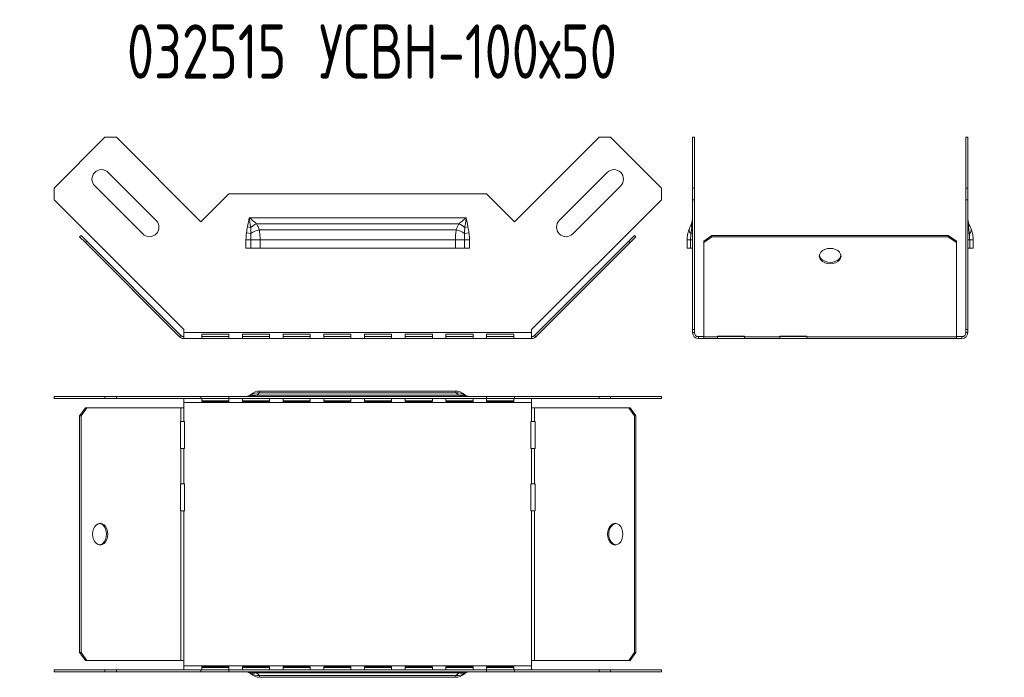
# Model space of a CAD drawing. Header units: millimetres. Extents: x -154 to 3245, y -1016 to 742.
# Tile 7 of 13: x 921 to 1284, y 500 to 742. Entities that reach past the tile are written whole.
import ezdxf

# ---------------------------------------------------------------- set-up
doc = ezdxf.new("R2010")
doc.units = ezdxf.units.MM
doc.styles.add('SLDTEXTSTYLE4', font='TXT', dxfattribs={"width": 0.7, "bigfont": 'bigfont'})

msp = doc.modelspace()

# ---------------------------------------------------------------- linework, layer by layer
at = {"color": 7, "linetype": 'Continuous', "lineweight": 15}
for p, q in [((933.67, 679.66), (952.41, 698.4)), ((956.65, 698.4), (952.41, 698.4)), ((956.65, 698.4), (987.77, 667.29)), ((1103.39, 667.29), (1134.51, 698.4)), ((1138.75, 698.4), (1134.51, 698.4)), ((1138.75, 698.4), (1157.49, 679.66)), ((1169.67, 698.4), (1168.97, 698.4)), ((1168.97, 698.4), (1168.97, 679.66)), ((1169.67, 698.4), (1169.67, 679.66)), ((1270.41, 698.4), (1269.71, 698.4)), ((1269.71, 679.66), (1269.71, 698.4)), ((1270.41, 679.66), (1270.41, 698.4)), ((971.3, 667.79), (953.62, 685.46)), ((1137.54, 685.46), (1119.87, 667.79)), ((933.67, 679.66), (933.67, 675.42)), ((948.67, 680.51), (966.35, 662.84)), ((1124.82, 662.84), (1142.49, 680.51)), ((1157.49, 675.42), (1157.49, 679.66)), ((1168.97, 679.66), (1169.67, 679.66)), ((1168.97, 675.42), (1168.97, 679.66)), ((1169.67, 679.66), (1169.67, 675.42)), ((1269.71, 679.66), (1270.41, 679.66)), ((1269.71, 675.42), (1269.71, 679.66)), ((1270.41, 679.66), (1270.41, 675.42)), ((981.49, 627.6), (933.67, 675.42)), ((987.77, 667.29), (998.08, 677.6)), ((998.08, 677.6), (1093.08, 677.6)), ((1093.08, 677.6), (1103.39, 667.29)), ((1157.49, 675.42), (1109.67, 627.6)), ((1169.67, 675.42), (1168.97, 675.42)), ((1168.97, 675.42), (1168.97, 627.6)), ((1169.67, 675.42), (1169.67, 627.6)), ((1269.71, 627.6), (1269.71, 675.42)), ((1270.41, 675.42), (1269.71, 675.42)), ((1270.41, 627.6), (1270.41, 675.42)), ((1005.58, 668.81), (1085.58, 668.81)), ((1004.96, 665.44), (1006.11, 665.2)), ((1008.25, 666.6), (1082.92, 666.6)), ((1009.29, 664.37), (1081.87, 664.37)), ((1085.05, 665.2), (1086.2, 665.44)), ((943.1, 661.76), (943.6, 662.25)), ((945.23, 659.63), (943.1, 661.76)), ((943.6, 662.25), (945.72, 660.13)), ((1004.4, 660.7), (1006.22, 660.7)), ((1004.4, 657.6), (1004.4, 660.7)), ((1004.58, 663.24), (1006.23, 663)), ((1006.22, 660.7), (1006.22, 657.6)), ((1006.22, 660.7), (1009.58, 660.7)), ((1009.58, 660.7), (1009.58, 657.6)), ((1009.58, 660.7), (1081.58, 660.7)), ((1081.58, 657.6), (1081.58, 660.7)), ((1081.58, 660.7), (1084.94, 660.7)), ((1084.93, 663), (1086.58, 663.24)), ((1084.94, 657.6), (1084.94, 660.7)), ((1084.94, 660.7), (1086.76, 660.7)), ((1086.76, 660.7), (1086.76, 657.6)), ((1145.44, 660.13), (1147.56, 662.25)), ((1148.06, 661.76), (1145.94, 659.63)), ((1147.56, 662.25), (1148.06, 661.76)), ((1166.97, 660.7), (1168.27, 660.7)), ((1166.97, 657.6), (1166.97, 660.7)), ((1168.27, 660.7), (1168.97, 660.7)), ((1168.27, 657.6), (1168.27, 660.7)), ((1173.14, 660.13), (1176.14, 662.25)), ((1176.14, 661.76), (1173.14, 659.63)), ((1176.14, 662.25), (1176.14, 661.76)), ((1176.14, 662.25), (1263.24, 662.25)), ((1176.14, 661.76), (1263.24, 661.76)), ((1263.24, 661.76), (1263.24, 662.25)), ((1263.24, 662.25), (1266.24, 660.13)), ((1266.24, 659.63), (1263.24, 661.76)), ((1270.41, 660.7), (1271.11, 660.7)), ((1271.11, 660.7), (1271.11, 657.6)), ((1271.11, 660.7), (1272.41, 660.7)), ((1272.41, 660.7), (1272.41, 657.6)), ((945.72, 660.13), (945.23, 659.63)), ((979.94, 624.92), (945.23, 659.63)), ((980.43, 625.42), (945.72, 660.13)), ((1006.22, 657.6), (1004.4, 657.6)), ((1009.58, 657.6), (1006.22, 657.6)), ((1009.58, 657.6), (1081.58, 657.6)), ((1084.94, 657.6), (1081.58, 657.6)), ((1086.76, 657.6), (1084.94, 657.6)), ((1145.44, 660.13), (1110.73, 625.42)), ((1145.94, 659.63), (1111.23, 624.92)), ((1145.94, 659.63), (1145.44, 660.13)), ((1168.27, 657.6), (1166.97, 657.6)), ((1168.97, 657.6), (1168.27, 657.6)), ((1173.14, 659.63), (1173.14, 660.13)), ((1173.14, 624.92), (1173.14, 659.63)), ((1266.24, 660.13), (1266.24, 659.63)), ((1266.24, 624.92), (1266.24, 659.63)), ((1271.11, 657.6), (1270.41, 657.6)), ((1272.41, 657.6), (1271.11, 657.6)), ((979.94, 624.92), (980.43, 625.42)), ((981.49, 626.48), (981.49, 627.6)), ((1109.67, 626.48), (981.49, 626.48)), ((981.49, 626.48), (981.49, 624.28)), ((1109.67, 624.28), (981.49, 624.28)), ((988.08, 625.95), (998.08, 625.95)), ((988.08, 624.34), (988.08, 625.95)), ((998.08, 625.02), (988.08, 625.02)), ((998.08, 624.34), (988.08, 624.34)), ((998.08, 625.95), (998.08, 624.34)), ((1003.08, 625.95), (1013.08, 625.95)), ((1003.08, 624.34), (1003.08, 625.95)), ((1013.08, 625.02), (1003.08, 625.02)), ((1013.08, 624.34), (1003.08, 624.34)), ((1013.08, 625.95), (1013.08, 624.34)), ((1018.08, 625.95), (1028.08, 625.95)), ((1018.08, 624.34), (1018.08, 625.95)), ((1028.08, 625.02), (1018.08, 625.02)), ((1028.08, 624.34), (1018.08, 624.34)), ((1028.08, 625.95), (1028.08, 624.34)), ((1033.08, 625.95), (1043.08, 625.95)), ((1033.08, 624.34), (1033.08, 625.95)), ((1043.08, 625.02), (1033.08, 625.02)), ((1043.08, 624.34), (1033.08, 624.34)), ((1043.08, 625.95), (1043.08, 624.34)), ((1048.08, 625.95), (1058.08, 625.95)), ((1048.08, 624.34), (1048.08, 625.95)), ((1058.08, 625.02), (1048.08, 625.02)), ((1058.08, 624.34), (1048.08, 624.34)), ((1058.08, 625.95), (1058.08, 624.34)), ((1063.08, 625.95), (1073.08, 625.95)), ((1063.08, 624.34), (1063.08, 625.95)), ((1073.08, 625.02), (1063.08, 625.02)), ((1073.08, 624.34), (1063.08, 624.34)), ((1073.08, 625.95), (1073.08, 624.34)), ((1078.08, 625.95), (1088.08, 625.95)), ((1078.08, 624.34), (1078.08, 625.95)), ((1088.08, 625.02), (1078.08, 625.02)), ((1088.08, 624.34), (1078.08, 624.34)), ((1088.08, 625.95), (1088.08, 624.34)), ((1093.08, 625.95), (1103.08, 625.95)), ((1093.08, 624.34), (1093.08, 625.95)), ((1103.08, 625.02), (1093.08, 625.02)), ((1103.08, 624.34), (1093.08, 624.34)), ((1103.08, 625.95), (1103.08, 624.34)), ((1109.67, 627.6), (1109.67, 626.48)), ((1109.67, 624.28), (1109.67, 626.48)), ((1110.73, 625.42), (1111.23, 624.92)), ((1168.97, 627.6), (1169.67, 627.6)), ((1168.97, 627.6), (1168.97, 626.48)), ((1169.67, 626.48), (1168.97, 626.48)), ((1169.67, 627.6), (1169.67, 626.48)), ((1171.17, 624.98), (1171.17, 624.28)), ((1171.17, 624.98), (1173.14, 624.98)), ((1171.17, 624.28), (1173.14, 624.28)), ((1173.14, 624.92), (1178.14, 624.92)), ((1173.14, 624.92), (1173.14, 624.28)), ((1173.14, 624.28), (1178.14, 624.28)), ((1178.14, 625.12), (1188.14, 625.12)), ((1178.14, 624.92), (1178.14, 625.12)), ((1188.14, 624.98), (1178.14, 624.98)), ((1178.14, 624.28), (1178.14, 624.92)), ((1188.14, 624.28), (1178.14, 624.28)), ((1188.14, 625.12), (1188.14, 624.92)), ((1188.14, 624.92), (1201.14, 624.92)), ((1188.14, 624.92), (1188.14, 624.28)), ((1188.14, 624.28), (1201.14, 624.28)), ((1201.14, 625.12), (1211.14, 625.12)), ((1201.14, 624.92), (1201.14, 625.12)), ((1211.14, 624.98), (1201.14, 624.98)), ((1201.14, 624.28), (1201.14, 624.92)), ((1211.14, 624.28), (1201.14, 624.28)), ((1211.14, 625.12), (1211.14, 624.92)), ((1211.14, 624.92), (1266.24, 624.92)), ((1211.14, 624.92), (1211.14, 624.28)), ((1211.14, 624.28), (1266.24, 624.28)), ((1266.24, 624.98), (1268.21, 624.98)), ((1266.24, 624.28), (1266.24, 624.92)), ((1266.24, 624.28), (1268.21, 624.28)), ((1268.21, 624.98), (1268.21, 624.28)), ((1270.41, 627.6), (1269.71, 627.6)), ((1269.71, 626.48), (1269.71, 627.6)), ((1269.71, 626.48), (1270.41, 626.48)), ((1270.41, 626.48), (1270.41, 627.6)), ((933.67, 602.96), (933.67, 602.26)), ((952.41, 602.96), (933.67, 602.96)), ((952.41, 602.26), (952.41, 602.96)), ((952.41, 602.96), (956.65, 602.96)), ((956.65, 602.96), (956.65, 602.26)), ((987.77, 602.96), (956.65, 602.96)), ((987.77, 602.96), (987.77, 602.26)), ((998.08, 602.96), (987.77, 602.96)), ((998.08, 602.96), (998.08, 602.26)), ((1093.08, 602.96), (998.08, 602.96)), ((1082.92, 603.38), (1008.25, 603.38)), ((1081.87, 604.26), (1009.29, 604.26)), ((1081.58, 604.96), (1009.58, 604.96)), ((1093.08, 602.96), (1093.08, 602.26)), ((1103.39, 602.96), (1093.08, 602.96)), ((1103.39, 602.96), (1103.39, 602.26)), ((1134.51, 602.96), (1103.39, 602.96)), ((1134.51, 602.26), (1134.51, 602.96)), ((1134.51, 602.96), (1138.75, 602.96)), ((1138.75, 602.96), (1138.75, 602.26)), ((1157.49, 602.96), (1138.75, 602.96)), ((1157.49, 602.26), (1157.49, 602.96)), ((952.41, 602.26), (933.67, 602.26)), ((943.1, 595.79), (945.23, 598.79)), ((945.72, 598.79), (943.6, 595.79)), ((945.23, 598.79), (945.72, 598.79)), ((980.43, 598.79), (945.72, 598.79)), ((956.65, 602.26), (952.41, 602.26)), ((987.77, 602.26), (956.65, 602.26)), ((980.43, 598.79), (980.43, 593.79)), ((980.43, 598.79), (981.49, 598.79)), ((981.49, 600.76), (981.49, 602.26)), ((1109.67, 600.76), (981.49, 600.76)), ((981.49, 600.76), (981.49, 598.79)), ((981.49, 598.79), (981.49, 593.79)), ((998.08, 602.26), (987.77, 602.26)), ((998.08, 602.22), (988.08, 602.22)), ((988.08, 602.22), (988.08, 601.12)), ((988.08, 601.29), (998.08, 601.29)), ((988.08, 601.12), (998.08, 601.12)), ((1093.08, 602.26), (998.08, 602.26)), ((998.08, 601.12), (998.08, 602.22)), ((1013.08, 602.22), (1003.08, 602.22)), ((1003.08, 602.22), (1003.08, 601.12)), ((1003.08, 601.29), (1013.08, 601.29)), ((1003.08, 601.12), (1013.08, 601.12)), ((1013.08, 601.12), (1013.08, 602.22)), ((1028.08, 602.22), (1018.08, 602.22)), ((1018.08, 602.22), (1018.08, 601.12)), ((1018.08, 601.29), (1028.08, 601.29)), ((1018.08, 601.12), (1028.08, 601.12)), ((1028.08, 601.12), (1028.08, 602.22)), ((1043.08, 602.22), (1033.08, 602.22)), ((1033.08, 602.22), (1033.08, 601.12)), ((1033.08, 601.29), (1043.08, 601.29)), ((1033.08, 601.12), (1043.08, 601.12)), ((1043.08, 601.12), (1043.08, 602.22)), ((1058.08, 602.22), (1048.08, 602.22)), ((1048.08, 602.22), (1048.08, 601.12)), ((1048.08, 601.29), (1058.08, 601.29)), ((1048.08, 601.12), (1058.08, 601.12)), ((1058.08, 601.12), (1058.08, 602.22)), ((1073.08, 602.22), (1063.08, 602.22)), ((1063.08, 602.22), (1063.08, 601.12)), ((1063.08, 601.29), (1073.08, 601.29)), ((1063.08, 601.12), (1073.08, 601.12)), ((1073.08, 601.12), (1073.08, 602.22)), ((1088.08, 602.22), (1078.08, 602.22)), ((1078.08, 602.22), (1078.08, 601.12)), ((1078.08, 601.29), (1088.08, 601.29)), ((1078.08, 601.12), (1088.08, 601.12)), ((1088.08, 601.12), (1088.08, 602.22)), ((1103.39, 602.26), (1093.08, 602.26)), ((1103.08, 602.22), (1093.08, 602.22)), ((1093.08, 602.22), (1093.08, 601.12)), ((1093.08, 601.29), (1103.08, 601.29)), ((1093.08, 601.12), (1103.08, 601.12)), ((1103.08, 601.12), (1103.08, 602.22)), ((1134.51, 602.26), (1103.39, 602.26)), ((1109.67, 602.26), (1109.67, 600.76)), ((1109.67, 598.79), (1109.67, 600.76)), ((1109.67, 598.79), (1109.67, 593.79)), ((1109.67, 598.79), (1110.73, 598.79)), ((1110.73, 598.79), (1110.73, 593.79)), ((1145.44, 598.79), (1110.73, 598.79)), ((1138.75, 602.26), (1134.51, 602.26)), ((1157.49, 602.26), (1138.75, 602.26)), ((1147.56, 595.79), (1145.44, 598.79)), ((1145.44, 598.79), (1145.94, 598.79)), ((1145.94, 598.79), (1148.06, 595.79)), ((943.6, 595.79), (943.1, 595.79)), ((943.1, 595.79), (943.1, 508.69)), ((943.6, 595.79), (943.6, 508.69)), ((1147.56, 595.79), (1147.56, 508.69)), ((1148.06, 595.79), (1147.56, 595.79)), ((1148.06, 595.79), (1148.06, 508.69)), ((980.43, 593.79), (980.24, 593.79)), ((980.24, 593.79), (980.24, 583.79)), ((981.49, 593.79), (980.43, 593.79)), ((981.77, 593.79), (981.49, 593.79)), ((981.77, 583.79), (981.77, 593.79)), ((1109.67, 593.79), (1109.4, 593.79)), ((1109.4, 593.79), (1109.4, 583.79)), ((1110.73, 593.79), (1109.67, 593.79)), ((1110.92, 593.79), (1110.73, 593.79)), ((1110.92, 583.79), (1110.92, 593.79)), ((980.24, 583.79), (980.43, 583.79)), ((980.43, 583.79), (980.43, 570.79)), ((980.43, 583.79), (981.49, 583.79)), ((981.49, 583.79), (981.49, 570.79)), ((981.49, 583.79), (981.77, 583.79)), ((1109.4, 583.79), (1109.67, 583.79)), ((1109.67, 583.79), (1109.67, 570.79)), ((1109.67, 583.79), (1110.73, 583.79)), ((1110.73, 583.79), (1110.73, 570.79)), ((1110.73, 583.79), (1110.92, 583.79)), ((980.24, 570.79), (980.24, 560.79)), ((980.43, 570.79), (980.24, 570.79)), ((981.49, 570.79), (980.43, 570.79)), ((981.77, 570.79), (981.49, 570.79)), ((981.77, 560.79), (981.77, 570.79)), ((1109.4, 570.79), (1109.4, 560.79)), ((1109.67, 570.79), (1109.4, 570.79)), ((1110.73, 570.79), (1109.67, 570.79)), ((1110.92, 570.79), (1110.73, 570.79)), ((1110.92, 560.79), (1110.92, 570.79)), ((980.24, 560.79), (980.43, 560.79)), ((980.43, 560.79), (980.43, 505.69)), ((980.43, 560.79), (981.49, 560.79)), ((981.49, 560.79), (981.49, 505.69)), ((981.49, 560.79), (981.77, 560.79)), ((1109.4, 560.79), (1109.67, 560.79)), ((1109.67, 560.79), (1109.67, 505.69)), ((1109.67, 560.79), (1110.73, 560.79)), ((1110.73, 560.79), (1110.73, 505.69)), ((1110.73, 560.79), (1110.92, 560.79)), ((943.1, 508.69), (943.6, 508.69)), ((945.23, 505.69), (943.1, 508.69)), ((943.6, 508.69), (945.72, 505.69)), ((1145.44, 505.69), (1147.56, 508.69)), ((1148.06, 508.69), (1145.94, 505.69)), ((1147.56, 508.69), (1148.06, 508.69)), ((945.72, 505.69), (945.23, 505.69)), ((980.43, 505.69), (945.72, 505.69)), ((981.49, 505.69), (980.43, 505.69)), ((981.49, 505.69), (981.49, 503.72)), ((1110.73, 505.69), (1109.67, 505.69)), ((1109.67, 503.72), (1109.67, 505.69)), ((1145.44, 505.69), (1110.73, 505.69)), ((1145.94, 505.69), (1145.44, 505.69)), ((933.67, 502.22), (933.67, 501.52)), ((933.67, 502.22), (952.41, 502.22)), ((933.67, 501.52), (952.41, 501.52)), ((952.41, 501.52), (952.41, 502.22)), ((952.41, 502.22), (956.65, 502.22)), ((956.65, 501.52), (952.41, 501.52)), ((956.65, 502.22), (956.65, 501.52)), ((956.65, 502.22), (987.77, 502.22)), ((956.65, 501.52), (987.77, 501.52)), ((1109.67, 503.72), (981.49, 503.72)), ((981.49, 502.22), (981.49, 503.72)), ((987.77, 501.52), (987.77, 502.22)), ((987.77, 502.22), (998.08, 502.22)), ((987.77, 501.52), (998.08, 501.52)), ((988.08, 503.35), (988.08, 502.26)), ((998.08, 503.35), (988.08, 503.35)), ((998.08, 503.18), (988.08, 503.18)), ((988.08, 502.26), (998.08, 502.26)), ((998.08, 502.26), (998.08, 503.35)), ((998.08, 501.52), (998.08, 502.22)), ((998.08, 502.22), (1093.08, 502.22)), ((998.08, 501.52), (1093.08, 501.52)), ((1003.08, 503.35), (1003.08, 502.26)), ((1013.08, 503.35), (1003.08, 503.35)), ((1013.08, 503.18), (1003.08, 503.18)), ((1003.08, 502.26), (1013.08, 502.26)), ((1008.25, 501.1), (1082.92, 501.1)), ((1013.08, 502.26), (1013.08, 503.35)), ((1018.08, 503.35), (1018.08, 502.26)), ((1028.08, 503.35), (1018.08, 503.35)), ((1028.08, 503.18), (1018.08, 503.18)), ((1018.08, 502.26), (1028.08, 502.26)), ((1028.08, 502.26), (1028.08, 503.35)), ((1033.08, 503.35), (1033.08, 502.26)), ((1043.08, 503.35), (1033.08, 503.35)), ((1043.08, 503.18), (1033.08, 503.18)), ((1033.08, 502.26), (1043.08, 502.26)), ((1043.08, 502.26), (1043.08, 503.35)), ((1048.08, 503.35), (1048.08, 502.26)), ((1058.08, 503.35), (1048.08, 503.35)), ((1058.08, 503.18), (1048.08, 503.18)), ((1048.08, 502.26), (1058.08, 502.26)), ((1058.08, 502.26), (1058.08, 503.35)), ((1063.08, 503.35), (1063.08, 502.26)), ((1073.08, 503.35), (1063.08, 503.35)), ((1073.08, 503.18), (1063.08, 503.18)), ((1063.08, 502.26), (1073.08, 502.26)), ((1073.08, 502.26), (1073.08, 503.35)), ((1078.08, 503.35), (1078.08, 502.26)), ((1088.08, 503.35), (1078.08, 503.35)), ((1088.08, 503.18), (1078.08, 503.18)), ((1078.08, 502.26), (1088.08, 502.26)), ((1088.08, 502.26), (1088.08, 503.35)), ((1093.08, 503.35), (1093.08, 502.26)), ((1103.08, 503.35), (1093.08, 503.35)), ((1103.08, 503.18), (1093.08, 503.18)), ((1093.08, 502.26), (1103.08, 502.26)), ((1093.08, 501.52), (1093.08, 502.22)), ((1093.08, 502.22), (1103.39, 502.22)), ((1093.08, 501.52), (1103.39, 501.52)), ((1103.08, 502.26), (1103.08, 503.35)), ((1103.39, 501.52), (1103.39, 502.22)), ((1103.39, 502.22), (1134.51, 502.22)), ((1103.39, 501.52), (1134.51, 501.52)), ((1109.67, 503.72), (1109.67, 502.22)), ((1134.51, 501.52), (1134.51, 502.22)), ((1134.51, 502.22), (1138.75, 502.22)), ((1138.75, 501.52), (1134.51, 501.52)), ((1138.75, 502.22), (1138.75, 501.52)), ((1138.75, 502.22), (1157.49, 502.22)), ((1138.75, 501.52), (1157.49, 501.52)), ((1157.49, 501.52), (1157.49, 502.22)), ((1009.29, 500.22), (1081.87, 500.22)), ((1009.58, 499.52), (1081.58, 499.52))]:
    msp.add_line(p, q, dxfattribs=at)
at = {"color": 7, "linetype": 'Continuous', "lineweight": 15, "flags": 128}
for points in [[(1219.69, 657.51), (1220.73, 657.42), (1221.69, 657.13), (1222.52, 656.68), (1223.15, 656.1), (1223.55, 655.42), (1223.69, 654.68), (1223.55, 653.95), (1223.15, 653.27), (1222.52, 652.68), (1221.69, 652.23), (1220.73, 651.95), (1219.69, 651.86), (1218.66, 651.95), (1217.69, 652.23), (1216.86, 652.68), (1216.23, 653.27), (1215.83, 653.95), (1215.69, 654.68), (1215.83, 655.42), (1216.23, 656.1), (1216.86, 656.68), (1217.69, 657.13), (1218.66, 657.42), (1219.69, 657.51)], [(1223.68, 654.93), (1223.55, 654.45), (1223.15, 653.76), (1222.52, 653.18), (1221.69, 652.73), (1220.73, 652.45), (1219.69, 652.35), (1218.66, 652.45), (1217.69, 652.73), (1216.86, 653.18), (1216.23, 653.76), (1215.83, 654.45), (1215.71, 654.93)], [(947.84, 552.24), (947.94, 551.2), (948.22, 550.24), (948.67, 549.41), (949.26, 548.77), (949.94, 548.38), (950.67, 548.24), (951.4, 548.38), (952.08, 548.77), (952.67, 549.41), (953.12, 550.24), (953.4, 551.2), (953.5, 552.24), (953.4, 553.27), (953.12, 554.24), (952.67, 555.07), (952.08, 555.7), (951.4, 556.1), (950.67, 556.24), (949.94, 556.1), (949.26, 555.7), (948.67, 555.07), (948.22, 554.24), (947.94, 553.27), (947.84, 552.24)], [(950.42, 548.25), (950.91, 548.38), (951.59, 548.77), (952.18, 549.41), (952.62, 550.24), (952.91, 551.2), (953, 552.24), (952.91, 553.27), (952.62, 554.24), (952.18, 555.07), (951.59, 555.7), (950.91, 556.1), (950.42, 556.22)], [(1137.66, 552.24), (1137.76, 551.2), (1138.04, 550.24), (1138.49, 549.41), (1139.08, 548.77), (1139.76, 548.38), (1140.49, 548.24), (1141.22, 548.38), (1141.91, 548.77), (1142.49, 549.41), (1142.94, 550.24), (1143.22, 551.2), (1143.32, 552.24), (1143.22, 553.27), (1142.94, 554.24), (1142.49, 555.07), (1141.91, 555.7), (1141.22, 556.1), (1140.49, 556.24), (1139.76, 556.1), (1139.08, 555.7), (1138.49, 555.07), (1138.04, 554.24), (1137.76, 553.27), (1137.66, 552.24)]]:
    msp.add_lwpolyline(points, dxfattribs=at)
at = {"color": 7, "linetype": 'Continuous', "lineweight": 15}
for centre, radius, start, end in [((951.14, 682.99), 3.5, 45, 225), ((1140.02, 682.99), 3.5, 315, 135), ((968.82, 665.31), 3.5, 225, 45), ((1122.34, 665.31), 3.5, 135, 315), ((1015.59, 653.06), 15.4, 118.4695, 127.9714), ((1013.04, 651.95), 12.97, 106.7881, 121.6442), ((1078.12, 651.95), 12.97, 58.3558, 73.2119), ((1075.58, 653.06), 15.4, 52.0286, 61.5305), ((1169.15, 664.27), 1.48, 176.0509, 239.325), ((1170.16, 666.07), 1.7, 161.7034, 210.5412), ((1168.63, 665.55), 0.357, 281.0876, 341.61), ((1270.75, 665.55), 0.357, 198.39, 258.9124), ((1269.22, 666.07), 1.7, 329.4588, 18.2966), ((1270.24, 664.27), 1.48, 300.675, 3.9491), ((1168.42, 663.73), 0.732, 267.8074, 318.8018), ((1270.96, 663.73), 0.732, 221.1982, 272.1926), ((981.49, 626.48), 2.2, 225, 270), ((981.49, 626.48), 1.5, 225, 270), ((1109.67, 626.48), 1.5, 270, 315), ((1109.67, 626.48), 2.2, 270, 315), ((1171.17, 626.48), 2.2, 180, 270), ((1171.17, 626.48), 1.5, 180, 270), ((1268.21, 626.48), 1.5, 270, 0), ((1268.21, 626.48), 2.2, 270, 0), ((1004.4, 605.66), 2.7, 270, 312.2465), ((1004.58, 605.61), 2.65, 270.0358, 308.5812), ((1004.96, 605.56), 2.6, 270.0217, 296.3351), ((1007.43, 599.8), 3.67, 77.085, 110.9512), ((1009.58, 599.96), 5, 90, 132.2465), ((1008.7, 599.93), 4.37, 82.2018, 124.3566), ((1081.58, 599.96), 5, 47.7535, 90), ((1082.46, 599.93), 4.37, 55.6434, 97.7982), ((1083.74, 599.8), 3.67, 69.0488, 102.915), ((1086.58, 605.61), 2.65, 231.4188, 269.9642), ((1086.76, 605.66), 2.7, 227.7535, 270), ((1086.2, 605.56), 2.6, 243.6649, 269.9783), ((1141.8, 552.71), 3.67, 106.7591, 187.3771), ((1141.8, 551.77), 3.67, 172.6229, 253.2409), ((1004.4, 498.82), 2.7, 47.7535, 90), ((1004.58, 498.87), 2.65, 51.4188, 89.9642), ((1004.96, 498.92), 2.6, 63.6649, 89.9783), ((1007.43, 504.68), 3.67, 249.0488, 282.915), ((1009.58, 504.52), 5, 227.7535, 270), ((1008.7, 504.55), 4.37, 235.6434, 277.7982), ((1081.58, 504.52), 5, 270, 312.2465), ((1082.46, 504.55), 4.37, 262.2018, 304.3566), ((1083.74, 504.68), 3.67, 257.085, 290.9512), ((1086.58, 498.87), 2.65, 90.0358, 128.5812), ((1086.76, 498.82), 2.7, 90, 132.2465), ((1086.2, 498.92), 2.6, 90.0217, 116.3351)]:
    msp.add_arc(centre, radius, start, end, dxfattribs=at)
for points in [[(1004.96, 665.44), (1005.19, 666.56), (1005.38, 667.68), (1005.58, 668.81)], [(1086.2, 665.44), (1085.97, 666.56), (1085.78, 667.68), (1085.58, 668.81)], [(1004.58, 663.24), (1004.69, 663.98), (1004.81, 664.71), (1004.96, 665.44)], [(1006.11, 665.2), (1006.18, 664.47), (1006.21, 663.73), (1006.23, 663)], [(1084.93, 663), (1084.95, 663.73), (1084.99, 664.47), (1085.05, 665.2)], [(1086.2, 665.44), (1086.35, 664.71), (1086.47, 663.98), (1086.58, 663.24)], [(1168.39, 663), (1168.49, 663.73), (1168.6, 664.47), (1168.7, 665.2)], [(1270.68, 665.2), (1270.78, 664.47), (1270.89, 663.73), (1270.99, 663)], [(1006.23, 663), (1006.22, 662.23), (1006.22, 661.47), (1006.22, 660.7)], [(1084.94, 660.7), (1084.94, 661.47), (1084.94, 662.23), (1084.93, 663)], [(1168.27, 660.7), (1168.27, 661.47), (1168.31, 662.23), (1168.39, 663)], [(1270.99, 663), (1271.07, 662.23), (1271.11, 661.47), (1271.11, 660.7)], [(1006.23, 603.54), (1006.21, 603.44), (1006.18, 603.33), (1006.11, 603.23)], [(1006.22, 603.66), (1006.22, 603.66), (1006.22, 603.62), (1006.23, 603.54)], [(1084.93, 603.54), (1084.94, 603.62), (1084.94, 603.66), (1084.94, 603.66)], [(1085.05, 603.23), (1084.99, 603.33), (1084.95, 603.44), (1084.93, 603.54)], [(1006.11, 501.25), (1006.18, 501.15), (1006.21, 501.04), (1006.23, 500.94)], [(1006.23, 500.94), (1006.22, 500.86), (1006.22, 500.82), (1006.22, 500.82)], [(1084.93, 500.94), (1084.95, 501.04), (1084.99, 501.15), (1085.05, 501.25)], [(1084.94, 500.82), (1084.94, 500.82), (1084.94, 500.86), (1084.93, 500.94)]]:
    msp.add_open_spline(points, degree=3, dxfattribs=at)
for points, knots in [([(1006.11, 665.2), (1006.03, 665.8), (1005.94, 666.4), (1005.77, 667.6), (1005.67, 668.2), (1005.58, 668.81)], [0, 0, 0, 0, 0.5, 0.5, 1, 1, 1, 1]), ([(1008.25, 666.6), (1007.82, 666.97), (1007.38, 667.34), (1006.49, 668.07), (1006.03, 668.44), (1005.58, 668.81)], [0, 0, 0, 0, 0.5, 0.5, 1, 1, 1, 1]), ([(1082.92, 666.6), (1083.34, 666.97), (1083.78, 667.34), (1084.68, 668.07), (1085.13, 668.44), (1085.58, 668.81)], [0, 0, 0, 0, 0.5, 0.5, 1, 1, 1, 1]), ([(1085.05, 665.2), (1085.13, 665.8), (1085.22, 666.4), (1085.4, 667.6), (1085.49, 668.2), (1085.58, 668.81)], [0, 0, 0, 0, 0.5, 0.5, 1, 1, 1, 1]), ([(1168.55, 666.6), (1168.7, 666.97), (1168.8, 667.34), (1168.94, 668.07), (1168.97, 668.44), (1168.97, 668.81)], [0, 0, 0, 0, 0.5, 0.5, 1, 1, 1, 1]), ([(1168.7, 665.2), (1168.8, 665.8), (1168.86, 666.4), (1168.95, 667.6), (1168.97, 668.2), (1168.97, 668.81)], [0, 0, 0, 0, 0.5, 0.5, 1, 1, 1, 1]), ([(1270.68, 665.2), (1270.59, 665.8), (1270.52, 666.4), (1270.43, 667.6), (1270.41, 668.2), (1270.41, 668.81)], [0, 0, 0, 0, 0.5, 0.5, 1, 1, 1, 1]), ([(1270.83, 666.6), (1270.69, 666.97), (1270.58, 667.34), (1270.45, 668.07), (1270.41, 668.44), (1270.41, 668.81)], [0, 0, 0, 0, 0.5, 0.5, 1, 1, 1, 1]), ([(1008.25, 666.6), (1008.47, 666.25), (1008.66, 665.88), (1009, 665.14), (1009.16, 664.76), (1009.29, 664.37)], [0, 0, 0, 0, 0.5, 0.5, 1, 1, 1, 1]), ([(1009.29, 664.37), (1009.4, 663.79), (1009.47, 663.19), (1009.54, 662.27), (1009.55, 661.96), (1009.58, 661.33), (1009.58, 661.01), (1009.58, 660.7)], [0, 0, 0, 0, 0.5, 0.5, 0.75, 0.75, 1, 1, 1, 1]), ([(1081.58, 660.7), (1081.58, 661.01), (1081.59, 661.33), (1081.61, 661.96), (1081.63, 662.27), (1081.7, 663.19), (1081.77, 663.79), (1081.87, 664.37)], [0, 0, 0, 0, 0.25, 0.25, 0.5, 0.5, 1, 1, 1, 1]), ([(1081.87, 664.37), (1082.01, 664.76), (1082.16, 665.14), (1082.5, 665.88), (1082.69, 666.25), (1082.92, 666.6)], [0, 0, 0, 0, 0.5, 0.5, 1, 1, 1, 1]), ([(1166.97, 660.7), (1166.97, 661.01), (1166.98, 661.33), (1167.04, 661.96), (1167.09, 662.27), (1167.26, 663.19), (1167.44, 663.79), (1167.67, 664.37)], [0, 0, 0, 0, 0.25, 0.25, 0.5, 0.5, 1, 1, 1, 1]), ([(1167.67, 664.37), (1167.82, 664.76), (1167.97, 665.14), (1168.27, 665.88), (1168.41, 666.25), (1168.55, 666.6)], [0, 0, 0, 0, 0.5, 0.5, 1, 1, 1, 1]), ([(1270.83, 666.6), (1270.97, 666.25), (1271.12, 665.88), (1271.41, 665.14), (1271.56, 664.76), (1271.71, 664.37)], [0, 0, 0, 0, 0.5, 0.5, 1, 1, 1, 1]), ([(1271.71, 664.37), (1271.94, 663.79), (1272.12, 663.19), (1272.29, 662.27), (1272.34, 661.96), (1272.4, 661.33), (1272.41, 661.01), (1272.41, 660.7)], [0, 0, 0, 0, 0.5, 0.5, 0.75, 0.75, 1, 1, 1, 1]), ([(1004.4, 660.7), (1004.4, 661.12), (1004.42, 661.55), (1004.48, 662.4), (1004.52, 662.82), (1004.58, 663.24)], [0, 0, 0, 0, 0.5, 0.5, 1, 1, 1, 1]), ([(1086.58, 663.24), (1086.64, 662.82), (1086.69, 662.4), (1086.74, 661.55), (1086.76, 661.12), (1086.76, 660.7)], [0, 0, 0, 0, 0.5, 0.5, 1, 1, 1, 1]), ([(1008.25, 603.38), (1007.82, 603.23), (1007.38, 603.13), (1006.49, 602.99), (1006.03, 602.96), (1005.58, 602.96)], [0, 0, 0, 0, 0.5, 0.5, 1, 1, 1, 1]), ([(1006.11, 603.23), (1006.03, 603.13), (1005.94, 603.07), (1005.77, 602.98), (1005.67, 602.96), (1005.58, 602.96)], [0, 0, 0, 0, 0.5, 0.5, 1, 1, 1, 1]), ([(1009.29, 604.26), (1009.16, 604.11), (1009, 603.96), (1008.66, 603.66), (1008.47, 603.52), (1008.25, 603.38)], [0, 0, 0, 0, 0.5, 0.5, 1, 1, 1, 1]), ([(1009.58, 604.96), (1009.58, 604.96), (1009.58, 604.95), (1009.55, 604.89), (1009.54, 604.84), (1009.47, 604.66), (1009.4, 604.49), (1009.29, 604.26)], [0, 0, 0, 0, 0.25, 0.25, 0.5, 0.5, 1, 1, 1, 1]), ([(1081.87, 604.26), (1081.77, 604.49), (1081.7, 604.66), (1081.63, 604.84), (1081.61, 604.89), (1081.59, 604.95), (1081.58, 604.96), (1081.58, 604.96)], [0, 0, 0, 0, 0.5, 0.5, 0.75, 0.75, 1, 1, 1, 1]), ([(1082.92, 603.38), (1082.69, 603.52), (1082.5, 603.66), (1082.16, 603.96), (1082.01, 604.11), (1081.87, 604.26)], [0, 0, 0, 0, 0.5, 0.5, 1, 1, 1, 1]), ([(1082.92, 603.38), (1083.34, 603.23), (1083.78, 603.13), (1084.68, 602.99), (1085.13, 602.96), (1085.58, 602.96)], [0, 0, 0, 0, 0.5, 0.5, 1, 1, 1, 1]), ([(1085.05, 603.23), (1085.13, 603.13), (1085.22, 603.07), (1085.4, 602.98), (1085.49, 602.96), (1085.58, 602.96)], [0, 0, 0, 0, 0.5, 0.5, 1, 1, 1, 1]), ([(1006.11, 501.25), (1006.03, 501.34), (1005.94, 501.41), (1005.77, 501.5), (1005.67, 501.52), (1005.58, 501.52)], [0, 0, 0, 0, 0.5, 0.5, 1, 1, 1, 1]), ([(1008.25, 501.1), (1007.82, 501.24), (1007.38, 501.35), (1006.49, 501.48), (1006.03, 501.52), (1005.58, 501.52)], [0, 0, 0, 0, 0.5, 0.5, 1, 1, 1, 1]), ([(1008.25, 501.1), (1008.47, 500.96), (1008.66, 500.81), (1009, 500.52), (1009.16, 500.37), (1009.29, 500.22)], [0, 0, 0, 0, 0.5, 0.5, 1, 1, 1, 1]), ([(1081.87, 500.22), (1082.01, 500.37), (1082.16, 500.52), (1082.5, 500.81), (1082.69, 500.96), (1082.92, 501.1)], [0, 0, 0, 0, 0.5, 0.5, 1, 1, 1, 1]), ([(1082.92, 501.1), (1083.34, 501.24), (1083.78, 501.35), (1084.68, 501.48), (1085.13, 501.52), (1085.58, 501.52)], [0, 0, 0, 0, 0.5, 0.5, 1, 1, 1, 1]), ([(1085.05, 501.25), (1085.13, 501.34), (1085.22, 501.41), (1085.4, 501.5), (1085.49, 501.52), (1085.58, 501.52)], [0, 0, 0, 0, 0.5, 0.5, 1, 1, 1, 1]), ([(1009.29, 500.22), (1009.4, 499.99), (1009.47, 499.81), (1009.54, 499.64), (1009.55, 499.59), (1009.58, 499.53), (1009.58, 499.52), (1009.58, 499.52)], [0, 0, 0, 0, 0.5, 0.5, 0.75, 0.75, 1, 1, 1, 1]), ([(1081.58, 499.52), (1081.58, 499.52), (1081.59, 499.53), (1081.61, 499.59), (1081.63, 499.64), (1081.7, 499.81), (1081.77, 499.99), (1081.87, 500.22)], [0, 0, 0, 0, 0.25, 0.25, 0.5, 0.5, 1, 1, 1, 1])]:
    msp.add_open_spline(points, degree=3, knots=knots, dxfattribs=at)

# ---------------------------------------------------------------- texts
at = {"color": 7, "linetype": 'Continuous', "lineweight": 0, "char_height": 20, "attachment_point": 1, "style": 'SLDTEXTSTYLE4'}
for s, insert in [('032555 \\M+18454\\M+18452\\M+18442\\M+1844E-50\\M+1848750', (594.55, 741.37)), ('032515 \\M+18454\\M+18452\\M+18442\\M+1844E-100\\M+1848750', (960.53, 740.01))]:
    msp.add_mtext(s, dxfattribs=dict(at, insert=insert))

doc.saveas('drawing.dxf')
